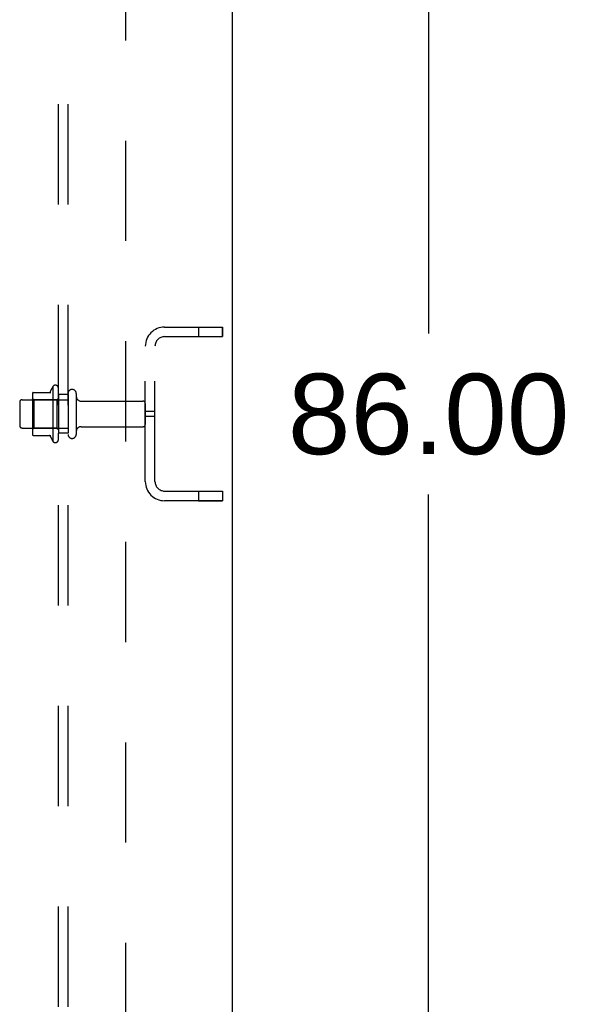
# Model space of a CAD drawing. Header units: inches. Extents: x 0 to 236, y 0 to 153.
# Tile 31 of 35: x 184 to 191, y 44 to 57. Entities that reach past the tile are written whole.
import ezdxf

# ---------------------------------------------------------------- set-up
doc = ezdxf.new("R2010")
doc.units = ezdxf.units.IN
doc.header["$LTSCALE"] = 12.986111
doc.header["$MEASUREMENT"] = 0
doc.linetypes.add('HIDDEN', pattern=[0.2, 0.1, -0.1])
doc.layers.get('0').update_dxf_attribs({"linetype": 'CONTINUOUS'})
for name, color, linetype in [('02___PRT_ALL_AXES', 7, 'CONTINUOUS'), ('DEFAULT_2', 8, 'HIDDEN'), ('DIMENSIONS', 7, 'CONTINUOUS')]:
    doc.layers.add(name, color=color, linetype=linetype)
doc.styles.get("Standard").update_dxf_attribs({"font": 'arial.ttf'})
doc.dimstyles.new('DIMSTYLE_1', dxfattribs={"dimtxt": 1.041667, "dimasz": 1.388889, "dimexe": 0.09, "dimexo": 0.07, "dimgap": 0.0375, "dimtad": 0, "dimtih": 1, "dimtoh": 1, "dimzin": 4, "dimdsep": 46, "dimtxsty": 'Standard', "dimblk": '_FILLED', "dimblk1": '_FILLED', "dimblk2": '_FILLED', "dimcen": 0.09, "dimazin": 1, "dimtfac": 1, "dimtdec": 3, "dimtofl": 0, "dimtmove": 0, "dimatfit": 3, "dimldrblk": '_FILLED', "dimfxl": 1, "dimtolj": 1, "dimtzin": 4, "dimarcsym": 0})

# ---------------------------------------------------------------- blocks, each defined once
blk = doc.blocks.new('_FILLED')
at = {"color": 0, "linetype": 'ByBlock'}
blk.add_solid([(0, 0), (-1, 0.2), (-1, -0.2)], dxfattribs=at)
blk = doc.blocks.new('*D15')
at = {"layer": 'DIMENSIONS', "color": 2, "linetype": 'Continuous'}
for p, q in [((187.183, 94.954), (190.188, 94.954)), ((188.938, 94.954), (188.938, 52.995)), ((188.938, 8.954), (188.938, 50.912)), ((187.183, 8.954), (190.188, 8.954))]:
    blk.add_line(p, q, dxfattribs=at)
at = {"layer": 'DIMENSIONS', "color": 2, "linetype": 'Continuous', "xscale": 1.3888888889, "yscale": 1.3888888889, "zscale": 1.3888888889}
for p, rotation in [((188.938, 94.954), 90), ((188.938, 8.954), 270)]:
    blk.add_blockref('_FILLED', p, dxfattribs=dict(at, rotation=rotation))
at = {"layer": 'DIMENSIONS', "color": 2, "linetype": 'Continuous', "insert": (188.938, 52.474), "char_height": 1.0417, "width": 3.64002, "attachment_point": 2, "line_spacing_factor": 0.9}
blk.add_mtext('86.00', dxfattribs=at)

msp = doc.modelspace()

# ---------------------------------------------------------------- linework, layer by layer
at = {"color": 7, "linetype": 'Continuous'}
msp.add_line((186.398, 94.829), (186.398, 9.079), dxfattribs=at)
at = {"layer": '02___PRT_ALL_AXES', "color": 8, "linetype": 'HIDDEN'}
for p, q in [((185.961, 53.079), (186.273, 53.079)), ((185.961, 53.079), (185.961, 52.954)), ((186.273, 53.079), (186.273, 52.954)), ((185.961, 52.954), (186.273, 52.954)), ((185.273, 51.079), (185.273, 52.829)), ((185.398, 51.079), (185.398, 52.829)), ((184.078, 52.309), (184.078, 51.598)), ((184.148, 52.204), (184.148, 52.288)), ((184.273, 52.204), (184.148, 52.204)), ((184.148, 52.204), (184.148, 51.704)), ((184.273, 52.204), (184.273, 51.704)), ((183.678, 52.137), (184.273, 52.137)), ((184.442, 52.12), (185.243, 52.12)), ((185.398, 51.985), (185.273, 51.985)), ((185.398, 51.922), (185.273, 51.922)), ((184.442, 51.788), (185.243, 51.788)), ((183.678, 51.771), (184.273, 51.771)), ((184.273, 51.704), (184.148, 51.704)), ((184.148, 51.62), (184.148, 51.704)), ((185.961, 50.954), (186.273, 50.954)), ((185.961, 50.954), (185.961, 50.829)), ((186.273, 50.954), (186.273, 50.829)), ((185.961, 50.829), (186.273, 50.829))]:
    msp.add_line(p, q, dxfattribs=at)
for centre, radius, start, end in [((184.679, 51.954), 0.698, 149.3369, 156.0321), ((184.11, 52.288), 0.0384, 0, 145.5503), ((184.679, 51.954), 0.698, 203.9679, 210.6631), ((184.11, 51.62), 0.0384, 214.4497, 360)]:
    msp.add_arc(centre, radius, start, end, dxfattribs=at)
at = {"layer": 'DEFAULT_2', "color": 8, "linetype": 'HIDDEN'}
for p, q in [((184.148, 13.11), (184.148, 90.797)), ((184.273, 13.11), (184.273, 90.797)), ((185.023, 15.235), (185.023, 88.672)), ((185.523, 53.079), (186.273, 53.079)), ((186.273, 52.954), (186.273, 53.079)), ((185.523, 52.954), (186.273, 52.954)), ((183.812, 52.209), (183.812, 51.698)), ((183.832, 52.137), (183.812, 52.157)), ((183.823, 52.231), (184.051, 52.231)), ((184.128, 52.137), (184.148, 52.157)), ((184.379, 52.218), (184.379, 51.689)), ((183.648, 52.107), (183.648, 51.801)), ((184.128, 52.137), (183.832, 52.137)), ((183.832, 52.137), (183.832, 51.77)), ((184.128, 52.137), (184.128, 51.77)), ((185.273, 52.09), (185.273, 51.818)), ((183.832, 51.77), (183.812, 51.75)), ((183.823, 51.676), (184.051, 51.676)), ((184.128, 51.77), (183.832, 51.77)), ((184.128, 51.77), (184.148, 51.75)), ((185.523, 50.954), (186.273, 50.954)), ((186.273, 50.954), (186.273, 50.829)), ((186.273, 50.829), (185.523, 50.829))]:
    msp.add_line(p, q, dxfattribs=at)
for centre, radius, start, end in [((185.523, 52.829), 0.25, 90, 180), ((185.523, 52.829), 0.125, 90, 180), ((183.954, 52.209), 0.141, 174.7919, 180), ((183.823, 52.221), 0.01, 90, 174.8062), ((184.032, 52.241), 0.01, 270, 336.0321), ((184.326, 52.218), 0.053, 0, 180), ((184.442, 52.182), 0.0625, 180, 270), ((183.678, 52.107), 0.03, 90, 180), ((185.243, 52.09), 0.03, 0, 90), ((183.678, 51.801), 0.03, 180, 270), ((184.442, 51.725), 0.0625, 90, 180), ((185.243, 51.818), 0.03, 270, 360), ((183.954, 51.698), 0.141, 180, 185.2081), ((183.823, 51.686), 0.01, 185.1938, 270), ((184.032, 51.666), 0.01, 23.9679, 90), ((184.326, 51.689), 0.053, 180, 360), ((185.523, 51.079), 0.25, 180, 270), ((185.523, 51.079), 0.125, 180, 270)]:
    msp.add_arc(centre, radius, start, end, dxfattribs=at)

# ---------------------------------------------------------------- dimensions: what is measured, and where the dimension line sits
at = {"layer": 'DIMENSIONS', "color": 2, "linetype": 'Continuous'}
dim = msp.add_linear_dim(base=(188.938, 8.954), p1=(187.113, 94.954), p2=(187.113, 8.954), angle=270, dimstyle='DIMSTYLE_1', dxfattribs=at)
dim.commit()
dim.dimension.update_dxf_attribs({"geometry": '*D15', "text_midpoint": (188.932, 51.948), "dimtype": 160})

doc.saveas('drawing.dxf')
